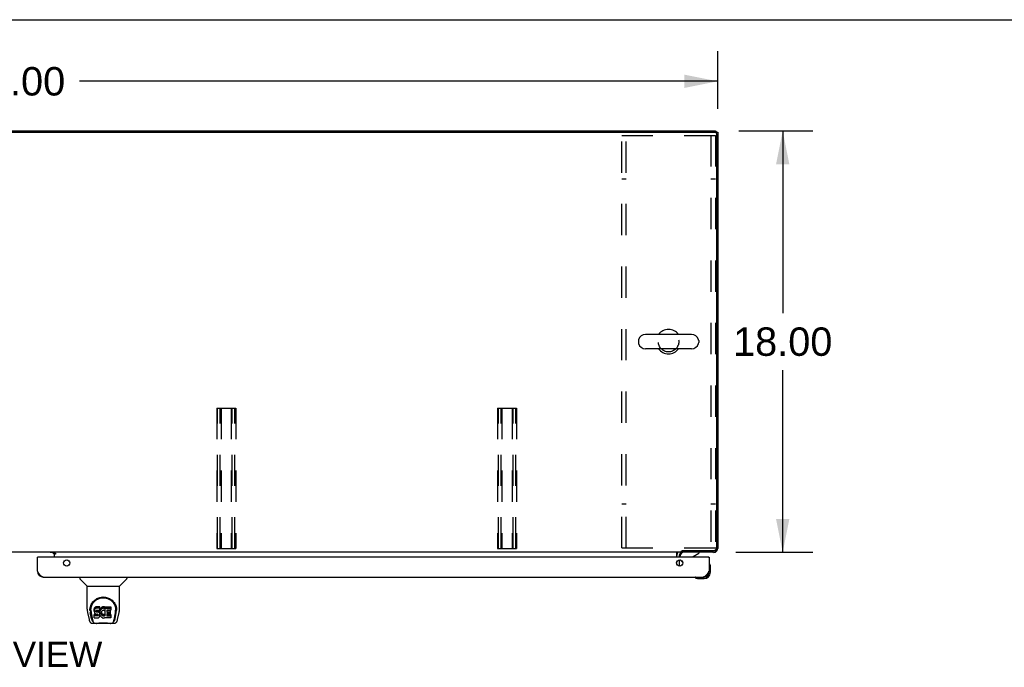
# Model space of a CAD drawing. Header units: inches. Extents: x 0 to 243, y 0 to 157.
# Tile 15 of 22: x 79 to 121, y 129 to 157. Entities that reach past the tile are written whole.
import ezdxf

# ---------------------------------------------------------------- set-up
doc = ezdxf.new("R2010")
doc.units = ezdxf.units.IN
doc.header["$LTSCALE"] = 13.357143
doc.header["$MEASUREMENT"] = 0
doc.linetypes.add('HIDDEN', pattern=[0.2, 0.1, -0.1])
doc.layers.get('0').update_dxf_attribs({"linetype": 'CONTINUOUS'})
for name, color, linetype in [('02___PRT_ALL_AXES', 7, 'CONTINUOUS'), ('DEFAULT_2', 8, 'HIDDEN'), ('DIMENSIONS', 7, 'CONTINUOUS')]:
    doc.layers.add(name, color=color, linetype=linetype)
doc.styles.get("Standard").update_dxf_attribs({"font": 'arial.ttf'})
doc.dimstyles.new('DIMSTYLE_1', dxfattribs={"dimtxt": 1.214286, "dimasz": 1.428571, "dimexe": 0.09, "dimexo": 0.07, "dimgap": 0.0425, "dimtad": 0, "dimtih": 1, "dimtoh": 1, "dimzin": 4, "dimdsep": 46, "dimtxsty": 'Standard', "dimblk": '_FILLED', "dimblk1": '_FILLED', "dimblk2": '_FILLED', "dimcen": 0.09, "dimazin": 1, "dimtfac": 1, "dimtdec": 3, "dimtofl": 0, "dimtmove": 0, "dimatfit": 3, "dimldrblk": '_FILLED', "dimfxl": 1, "dimtolj": 1, "dimtzin": 4, "dimarcsym": 0})

# ---------------------------------------------------------------- blocks, each defined once
blk = doc.blocks.new('_FILLED')
at = {"color": 0, "linetype": 'ByBlock'}
blk.add_solid([(0, 0), (-1, 0.2), (-1, -0.2)], dxfattribs=at)
blk = doc.blocks.new('*D14')
at = {"layer": 'DIMENSIONS', "color": 2, "linetype": 'Continuous'}
for p, q in [((48.508, 153.339), (48.508, 155.797)), ((108.508, 153.339), (108.508, 155.797)), ((48.508, 154.511), (75.779, 154.511)), ((108.508, 154.511), (81.236, 154.511))]:
    blk.add_line(p, q, dxfattribs=at)
at = {"layer": 'DIMENSIONS', "color": 2, "linetype": 'Continuous', "xscale": 1.4285714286, "yscale": 1.4285714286, "zscale": 1.4285714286, "rotation": 180}
blk.add_blockref('_FILLED', (48.508, 154.511), dxfattribs=at)
at = {"layer": 'DIMENSIONS', "color": 2, "linetype": 'Continuous', "xscale": 1.4285714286, "yscale": 1.4285714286, "zscale": 1.4285714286}
blk.add_blockref('_FILLED', (108.508, 154.511), dxfattribs=at)
at = {"layer": 'DIMENSIONS', "color": 2, "linetype": 'Continuous', "insert": (78.508, 155.119), "char_height": 1.2143, "width": 4.24323, "attachment_point": 2, "line_spacing_factor": 0.9}
blk.add_mtext('60.00', dxfattribs=at)
blk = doc.blocks.new('*D15')
at = {"layer": 'DIMENSIONS', "color": 2, "linetype": 'Continuous'}
for p, q in [((109.404, 152.391), (112.567, 152.391)), ((111.281, 152.391), (111.281, 144.605)), ((111.281, 134.391), (111.281, 142.176)), ((109.279, 134.391), (112.567, 134.391))]:
    blk.add_line(p, q, dxfattribs=at)
at = {"layer": 'DIMENSIONS', "color": 2, "linetype": 'Continuous', "xscale": 1.4285714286, "yscale": 1.4285714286, "zscale": 1.4285714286}
for p, rotation in [((111.281, 152.391), 90), ((111.281, 134.391), 270)]:
    blk.add_blockref('_FILLED', p, dxfattribs=dict(at, rotation=rotation))
at = {"layer": 'DIMENSIONS', "color": 2, "linetype": 'Continuous', "insert": (111.281, 143.998), "char_height": 1.2143, "width": 4.24323, "attachment_point": 2, "line_spacing_factor": 0.9}
blk.add_mtext('18.00', dxfattribs=at)

msp = doc.modelspace()

# ---------------------------------------------------------------- linework, layer by layer
at = {"color": 7, "linetype": 'Continuous'}
for p, q in [((0, 157.143), (242.857, 157.143)), ((48.622, 152.339), (108.393, 152.339)), ((108.404, 152.338), (108.404, 152.391)), ((108.404, 152.339), (108.508, 152.339)), ((108.459, 152.342), (108.456, 152.339)), ((108.456, 152.276), (108.456, 134.593)), ((105.116, 143.434), (105.116, 143.347)), ((107.391, 143.697), (105.416, 143.697)), ((107.691, 143.434), (107.691, 143.347)), ((107.391, 143.085), (105.416, 143.085)), ((106.955, 134.391), (50.06, 134.391)), ((79.465, 134.187), (79.445, 134.187)), ((80.082, 134.38), (80.153, 134.31)), ((80.154, 134.391), (80.154, 134.361)), ((80.154, 134.361), (80.222, 134.361)), ((80.154, 134.356), (80.154, 134.187)), ((80.222, 134.311), (80.154, 134.311)), ((80.222, 134.361), (80.222, 134.311)), ((106.758, 134.187), (106.758, 134.362)), ((106.904, 134.187), (106.904, 134.234)), ((106.955, 134.391), (106.955, 134.441)), ((107.001, 134.468), (108.331, 134.468)), ((107.008, 134.468), (107.008, 134.391)), ((107.452, 134.214), (107.691, 134.352)), ((107.691, 134.391), (107.691, 134.352)), ((108.113, 134.187), (108.133, 134.187)), ((108.341, 134.391), (108.341, 134.399)), ((108.459, 134.439), (108.44, 134.458)), ((108.499, 134.557), (108.508, 134.557)), ((106.758, 133.892), (106.758, 133.982)), ((107.013, 133.96), (106.933, 134.04)), ((108.148, 133.921), (108.146, 133.928)), ((108.193, 133.792), (108.19, 133.83)), ((108.193, 133.536), (108.193, 133.792)), ((81.254, 133.333), (81.254, 133.27)), ((81.563, 132.945), (81.265, 133.242)), ((81.569, 132.939), (82.947, 132.939)), ((81.569, 131.967), (81.569, 132.939)), ((82.947, 131.968), (82.947, 132.939)), ((82.952, 132.945), (83.25, 133.242)), ((83.261, 133.333), (83.261, 133.27)), ((107.538, 133.319), (107.544, 133.318)), ((107.635, 133.276), (107.673, 133.273)), ((107.673, 133.273), (107.93, 133.273)), ((107.886, 133.333), (107.93, 133.333)), ((81.584, 131.824), (81.649, 131.519)), ((81.694, 131.998), (81.693, 131.935)), ((81.756, 131.547), (81.703, 131.817)), ((81.731, 131.925), (81.731, 131.902)), ((81.74, 131.804), (81.797, 131.511)), ((81.873, 131.971), (81.871, 131.947)), ((81.871, 131.88), (81.871, 131.947)), ((81.873, 131.904), (81.871, 131.88)), ((81.871, 131.88), (81.872, 131.856)), ((81.872, 131.856), (81.876, 131.833)), ((81.878, 131.994), (81.873, 131.971)), ((81.873, 131.904), (81.873, 131.971)), ((81.878, 131.927), (81.873, 131.904)), ((81.874, 131.594), (81.874, 131.736)), ((81.876, 131.833), (81.884, 131.811)), ((81.888, 132.017), (81.878, 131.994)), ((81.878, 131.927), (81.878, 131.994)), ((81.888, 131.95), (81.878, 131.927)), ((81.938, 131.674), (81.878, 131.674)), ((81.938, 131.741), (81.879, 131.74)), ((81.879, 131.674), (81.879, 131.74)), ((81.884, 131.811), (81.897, 131.79)), ((81.901, 132.036), (81.888, 132.017)), ((81.888, 131.95), (81.888, 132.017)), ((81.901, 131.969), (81.888, 131.95)), ((81.897, 131.79), (81.914, 131.773)), ((81.91, 132.044), (81.901, 132.036)), ((81.901, 131.969), (81.901, 132.036)), ((81.91, 131.977), (81.901, 131.969)), ((81.919, 132.051), (81.91, 132.044)), ((81.91, 131.977), (81.91, 132.044)), ((81.919, 131.984), (81.91, 131.977)), ((81.914, 131.773), (81.933, 131.76)), ((81.941, 132.06), (81.919, 132.051)), ((81.919, 131.984), (81.919, 132.051)), ((81.941, 131.994), (81.919, 131.984)), ((81.933, 131.76), (81.945, 131.756)), ((81.999, 131.741), (81.938, 131.741)), ((81.938, 131.674), (81.938, 131.741)), ((81.999, 131.675), (81.938, 131.674)), ((81.964, 132.068), (81.941, 132.06)), ((81.941, 131.994), (81.941, 132.06)), ((81.964, 132.001), (81.941, 131.994)), ((81.943, 131.883), (81.945, 131.899)), ((81.943, 131.861), (81.943, 131.883)), ((81.943, 131.868), (81.943, 131.883)), ((81.943, 131.861), (81.943, 131.868)), ((81.945, 131.854), (81.943, 131.861)), ((81.945, 131.899), (81.948, 131.905)), ((81.945, 131.854), (81.945, 131.899)), ((81.95, 131.848), (81.945, 131.854)), ((81.945, 131.756), (81.956, 131.754)), ((81.948, 131.905), (81.954, 131.91)), ((81.95, 131.848), (81.95, 131.907)), ((81.956, 131.843), (81.95, 131.848)), ((81.954, 131.91), (81.968, 131.914)), ((81.956, 131.91), (81.956, 131.911)), ((81.971, 131.906), (81.956, 131.91)), ((81.956, 131.843), (81.956, 131.91)), ((81.971, 131.839), (81.956, 131.843)), ((81.956, 131.754), (82.004, 131.753)), ((82.104, 132.068), (81.964, 132.068)), ((81.964, 132.001), (81.964, 132.068)), ((82.104, 132.001), (81.964, 132.001)), ((81.968, 131.914), (81.983, 131.916)), ((81.995, 131.907), (81.971, 131.906)), ((81.971, 131.839), (81.971, 131.906)), ((81.995, 131.84), (81.971, 131.839)), ((81.983, 131.916), (82.096, 131.916)), ((82.019, 131.906), (81.995, 131.907)), ((81.995, 131.84), (81.995, 131.907)), ((82.019, 131.839), (81.995, 131.84)), ((82.014, 131.743), (81.999, 131.741)), ((81.999, 131.675), (81.999, 131.741)), ((82.014, 131.676), (81.999, 131.675)), ((82.004, 131.753), (82.011, 131.753)), ((82.011, 131.753), (82.018, 131.75)), ((82.02, 131.746), (82.014, 131.743)), ((82.014, 131.676), (82.014, 131.743)), ((82.02, 131.679), (82.014, 131.676)), ((82.018, 131.75), (82.024, 131.746)), ((82.042, 131.901), (82.019, 131.906)), ((82.019, 131.839), (82.019, 131.906)), ((82.042, 131.834), (82.019, 131.839)), ((82.022, 131.748), (82.02, 131.746)), ((82.02, 131.679), (82.02, 131.746)), ((82.026, 131.684), (82.02, 131.679)), ((82.024, 131.746), (82.029, 131.74)), ((82.026, 131.684), (82.026, 131.744)), ((82.035, 131.696), (82.026, 131.684)), ((82.029, 131.74), (82.036, 131.726)), ((82.035, 131.696), (82.035, 131.728)), ((82.038, 131.703), (82.035, 131.696)), ((82.036, 131.726), (82.038, 131.711)), ((82.038, 131.703), (82.038, 131.716)), ((82.038, 131.711), (82.038, 131.703)), ((82.053, 131.896), (82.042, 131.901)), ((82.042, 131.834), (82.042, 131.901)), ((82.053, 131.829), (82.042, 131.834)), ((82.063, 131.889), (82.053, 131.896)), ((82.053, 131.829), (82.053, 131.896)), ((82.063, 131.822), (82.053, 131.829)), ((82.08, 131.872), (82.063, 131.889)), ((82.063, 131.822), (82.063, 131.889)), ((82.08, 131.805), (82.063, 131.822)), ((82.093, 131.852), (82.08, 131.872)), ((82.08, 131.805), (82.08, 131.872)), ((82.093, 131.785), (82.08, 131.805)), ((82.103, 131.83), (82.093, 131.852)), ((82.093, 131.785), (82.093, 131.852)), ((82.103, 131.763), (82.093, 131.785)), ((82.095, 131.647), (82.103, 131.669)), ((82.096, 131.916), (82.102, 131.916)), ((82.102, 131.916), (82.104, 131.922)), ((82.104, 131.826), (82.103, 131.83)), ((82.103, 131.763), (82.103, 131.83)), ((82.109, 131.74), (82.103, 131.763)), ((82.103, 131.669), (82.11, 131.692)), ((82.106, 132.025), (82.104, 132.068)), ((82.104, 132.001), (82.104, 132.068)), ((82.106, 131.958), (82.104, 132.001)), ((82.104, 131.922), (82.105, 131.934)), ((82.108, 131.904), (82.104, 131.859)), ((82.104, 131.793), (82.104, 131.859)), ((82.108, 131.837), (82.104, 131.793)), ((82.104, 131.793), (82.105, 131.77)), ((82.105, 131.934), (82.106, 131.958)), ((82.105, 131.77), (82.108, 131.748)), ((82.106, 131.958), (82.106, 132.025)), ((82.112, 131.926), (82.108, 131.904)), ((82.108, 131.837), (82.108, 131.904)), ((82.112, 131.859), (82.108, 131.837)), ((82.108, 131.748), (82.112, 131.726)), ((82.111, 131.716), (82.109, 131.74)), ((82.11, 131.692), (82.111, 131.716)), ((82.111, 131.716), (82.111, 131.731)), ((82.118, 131.947), (82.112, 131.926)), ((82.112, 131.859), (82.112, 131.926)), ((82.118, 131.88), (82.112, 131.859)), ((82.112, 131.726), (82.119, 131.705)), ((82.127, 131.968), (82.118, 131.947)), ((82.118, 131.88), (82.118, 131.947)), ((82.127, 131.901), (82.118, 131.88)), ((82.119, 131.705), (82.141, 131.666)), ((82.138, 131.987), (82.127, 131.968)), ((82.127, 131.901), (82.127, 131.968)), ((82.138, 131.92), (82.127, 131.901)), ((82.151, 132.005), (82.138, 131.987)), ((82.138, 131.92), (82.138, 131.987)), ((82.151, 131.939), (82.138, 131.92)), ((82.141, 131.666), (82.153, 131.648)), ((82.165, 132.022), (82.151, 132.005)), ((82.151, 131.939), (82.151, 132.005)), ((82.165, 131.955), (82.151, 131.939)), ((82.182, 132.037), (82.165, 132.022)), ((82.165, 131.955), (82.165, 132.022)), ((82.182, 131.971), (82.165, 131.955)), ((82.174, 131.808), (82.173, 131.781)), ((82.173, 131.781), (82.174, 131.768)), ((82.177, 131.835), (82.174, 131.808)), ((82.174, 131.768), (82.174, 131.808)), ((82.174, 131.768), (82.177, 131.755)), ((82.176, 131.828), (82.177, 131.822)), ((82.181, 131.848), (82.177, 131.835)), ((82.177, 131.822), (82.188, 131.797)), ((82.177, 131.755), (82.177, 131.822)), ((82.177, 131.755), (82.188, 131.73)), ((82.187, 131.859), (82.181, 131.848)), ((82.2, 132.05), (82.182, 132.037)), ((82.182, 131.971), (82.182, 132.037)), ((82.2, 131.984), (82.182, 131.971)), ((82.201, 131.883), (82.187, 131.859)), ((82.188, 131.797), (82.201, 131.774)), ((82.188, 131.73), (82.188, 131.797)), ((82.188, 131.73), (82.201, 131.707)), ((82.22, 132.059), (82.2, 132.05)), ((82.2, 131.984), (82.2, 132.05)), ((82.22, 131.992), (82.2, 131.984)), ((82.209, 131.893), (82.201, 131.883)), ((82.201, 131.774), (82.21, 131.764)), ((82.201, 131.707), (82.201, 131.774)), ((82.201, 131.707), (82.21, 131.697)), ((82.22, 131.901), (82.209, 131.893)), ((82.21, 131.764), (82.22, 131.755)), ((82.21, 131.697), (82.21, 131.764)), ((82.21, 131.697), (82.22, 131.688)), ((82.242, 132.064), (82.22, 132.059)), ((82.22, 131.992), (82.22, 132.059)), ((82.242, 131.997), (82.22, 131.992)), ((82.245, 131.911), (82.22, 131.901)), ((82.22, 131.755), (82.231, 131.748)), ((82.22, 131.688), (82.22, 131.755)), ((82.22, 131.688), (82.231, 131.681)), ((82.231, 131.748), (82.243, 131.743)), ((82.231, 131.681), (82.231, 131.748)), ((82.231, 131.681), (82.243, 131.676)), ((82.264, 132.066), (82.242, 132.064)), ((82.242, 131.997), (82.242, 132.064)), ((82.264, 131.999), (82.242, 131.997)), ((82.243, 131.743), (82.257, 131.741)), ((82.243, 131.676), (82.243, 131.743)), ((82.243, 131.676), (82.257, 131.674)), ((82.257, 131.914), (82.245, 131.911)), ((82.271, 131.914), (82.257, 131.914)), ((82.257, 131.741), (82.27, 131.74)), ((82.257, 131.674), (82.257, 131.741)), ((82.257, 131.674), (82.27, 131.673)), ((82.264, 132.066), (82.287, 132.066)), ((82.264, 131.999), (82.264, 132.066)), ((82.287, 131.999), (82.264, 131.999)), ((82.27, 131.74), (82.283, 131.742)), ((82.27, 131.673), (82.27, 131.74)), ((82.27, 131.673), (82.283, 131.675)), ((82.284, 131.911), (82.271, 131.914)), ((82.283, 131.742), (82.296, 131.746)), ((82.283, 131.675), (82.283, 131.742)), ((82.283, 131.675), (82.296, 131.679)), ((82.296, 131.906), (82.284, 131.911)), ((82.298, 132.064), (82.287, 132.066)), ((82.287, 131.999), (82.287, 132.066)), ((82.298, 131.997), (82.287, 131.999)), ((82.296, 131.746), (82.308, 131.752)), ((82.296, 131.679), (82.296, 131.746)), ((82.296, 131.679), (82.308, 131.685)), ((82.308, 132.061), (82.298, 132.064)), ((82.298, 131.997), (82.298, 132.064)), ((82.308, 131.994), (82.298, 131.997)), ((82.329, 131.977), (82.302, 131.909)), ((82.327, 132.049), (82.308, 132.061)), ((82.308, 131.994), (82.308, 132.061)), ((82.327, 131.982), (82.308, 131.994)), ((82.308, 131.752), (82.319, 131.759)), ((82.308, 131.685), (82.308, 131.752)), ((82.308, 131.685), (82.319, 131.692)), ((82.319, 131.759), (82.319, 131.692)), ((82.325, 131.758), (82.337, 131.741)), ((82.325, 131.691), (82.337, 131.674)), ((82.327, 132.049), (82.327, 131.982)), ((82.329, 132.045), (82.329, 131.978)), ((82.337, 132.066), (82.574, 132.066)), ((82.337, 131.674), (82.337, 132.066)), ((82.337, 131.999), (82.574, 131.999)), ((82.407, 131.911), (82.407, 131.844)), ((82.409, 131.753), (82.409, 131.675)), ((82.574, 131.916), (82.412, 131.916)), ((82.412, 131.906), (82.543, 131.906)), ((82.412, 131.839), (82.543, 131.839)), ((82.543, 131.757), (82.413, 131.757)), ((82.413, 131.737), (82.575, 131.737)), ((82.413, 131.671), (82.575, 131.671)), ((82.548, 131.902), (82.548, 131.762)), ((82.579, 132.061), (82.579, 131.92)), ((82.579, 131.733), (82.579, 131.594)), ((82.718, 131.511), (82.775, 131.801)), ((82.759, 131.547), (82.812, 131.817)), ((82.775, 131.801), (82.775, 131.805)), ((82.821, 131.998), (82.822, 131.935)), ((82.828, 131.912), (82.828, 131.913)), ((82.866, 131.519), (82.931, 131.824)), ((81.773, 131.364), (81.974, 131.364)), ((81.815, 131.443), (81.807, 131.443)), ((81.813, 131.447), (81.817, 131.437)), ((81.817, 131.437), (81.817, 131.437)), ((81.859, 131.364), (81.853, 131.364)), ((81.859, 131.364), (81.858, 131.364)), ((81.879, 131.59), (82.023, 131.59)), ((82.551, 131.352), (81.964, 131.352)), ((82.023, 131.59), (82.035, 131.591)), ((82.035, 131.591), (82.046, 131.595)), ((82.046, 131.595), (82.066, 131.609)), ((82.066, 131.609), (82.083, 131.626)), ((82.083, 131.626), (82.089, 131.636)), ((82.089, 131.636), (82.095, 131.647)), ((82.153, 131.648), (82.168, 131.631)), ((82.168, 131.631), (82.184, 131.616)), ((82.184, 131.616), (82.202, 131.602)), ((82.202, 131.602), (82.212, 131.597)), ((82.212, 131.597), (82.222, 131.593)), ((82.222, 131.593), (82.244, 131.588)), ((82.244, 131.588), (82.266, 131.585)), ((82.266, 131.585), (82.288, 131.588)), ((82.288, 131.588), (82.309, 131.595)), ((82.309, 131.595), (82.328, 131.607)), ((82.328, 131.607), (82.329, 131.607)), ((82.339, 131.607), (82.329, 131.607)), ((82.339, 131.594), (82.339, 131.607)), ((82.575, 131.59), (82.344, 131.59)), ((82.541, 131.364), (82.742, 131.364)), ((82.657, 131.364), (82.656, 131.364)), ((82.698, 131.437), (82.699, 131.437)), ((82.699, 131.437), (82.702, 131.447)), ((82.708, 131.443), (82.7, 131.443))]:
    msp.add_line(p, q, dxfattribs=at)
at = {"color": 3, "linetype": 'Continuous'}
for p, q in [((48.612, 152.391), (108.404, 152.391)), ((108.508, 152.339), (108.508, 134.557)), ((79.445, 133.579), (79.445, 134.187)), ((108.113, 134.187), (79.465, 134.187)), ((80.154, 134.38), (79.982, 134.38)), ((80.222, 134.356), (80.154, 134.356)), ((106.862, 134.248), (106.862, 134.187)), ((108.341, 134.391), (107.004, 134.391)), ((108.133, 134.187), (108.133, 133.579)), ((106.862, 134.068), (106.862, 133.805)), ((79.692, 133.333), (107.886, 133.333))]:
    msp.add_line(p, q, dxfattribs=at)
at = {"color": 7, "linetype": 'Continuous'}
for points in [[(106.758, 134.362), (106.759, 134.362), (106.761, 134.362), (106.763, 134.362), (106.764, 134.362), (106.766, 134.363), (106.768, 134.364), (106.77, 134.365), (106.771, 134.367), (106.773, 134.369), (106.774, 134.371), (106.776, 134.373), (106.777, 134.375), (106.78, 134.379)], [(106.78, 134.379), (106.781, 134.381), (106.783, 134.383), (106.784, 134.385), (106.786, 134.386), (106.787, 134.388), (106.789, 134.389), (106.79, 134.39), (106.792, 134.39), (106.793, 134.391), (106.794, 134.391)], [(106.955, 134.441), (106.956, 134.443), (106.958, 134.445), (106.959, 134.446), (106.96, 134.448), (106.962, 134.449), (106.963, 134.45), (106.964, 134.451), (106.966, 134.452), (106.967, 134.453), (106.968, 134.454), (106.969, 134.454), (106.97, 134.455), (106.971, 134.455), (106.973, 134.455)], [(106.973, 134.455), (106.976, 134.456), (106.977, 134.457), (106.979, 134.457), (106.981, 134.458), (106.982, 134.459), (106.984, 134.46), (106.987, 134.46), (106.989, 134.462), (106.991, 134.463), (106.994, 134.464), (106.996, 134.465), (106.998, 134.466), (107.001, 134.468)], [(81.687, 131.925), (81.689, 131.968), (81.697, 132.02), (81.709, 132.069), (81.724, 132.115), (81.742, 132.158), (81.764, 132.199), (81.788, 132.237), (81.815, 132.273), (81.845, 132.306), (81.877, 132.337), (81.911, 132.366), (81.948, 132.392), (81.987, 132.415), (82.028, 132.435), (82.071, 132.452), (82.115, 132.465), (82.161, 132.475), (82.208, 132.481), (82.256, 132.483), (82.303, 132.481), (82.35, 132.475), (82.396, 132.466), (82.44, 132.453), (82.484, 132.436), (82.525, 132.417), (82.564, 132.394), (82.601, 132.368), (82.635, 132.34), (82.667, 132.309), (82.697, 132.276), (82.724, 132.241), (82.749, 132.202), (82.771, 132.162), (82.79, 132.119), (82.805, 132.073), (82.817, 132.024), (82.825, 131.973), (82.828, 131.925)], [(81.731, 131.925), (81.731, 131.945), (81.732, 131.97), (81.735, 131.994), (81.739, 132.018), (81.744, 132.041), (81.749, 132.064), (81.756, 132.087), (81.764, 132.109), (81.772, 132.131), (81.782, 132.152), (81.792, 132.172), (81.803, 132.191), (81.814, 132.21), (81.827, 132.228), (81.839, 132.246), (81.853, 132.262), (81.866, 132.278), (81.88, 132.293), (81.895, 132.307), (81.909, 132.321), (81.924, 132.333), (81.939, 132.345), (81.955, 132.357), (81.97, 132.367), (81.986, 132.377), (82.002, 132.386), (82.018, 132.395)], [(82.018, 132.395), (82.034, 132.402), (82.05, 132.409), (82.066, 132.416), (82.082, 132.422), (82.097, 132.427), (82.113, 132.432), (82.129, 132.436), (82.145, 132.44), (82.161, 132.443), (82.177, 132.446), (82.193, 132.448), (82.209, 132.45), (82.225, 132.451), (82.241, 132.452), (82.257, 132.452), (82.273, 132.452), (82.289, 132.451), (82.305, 132.45), (82.321, 132.448), (82.337, 132.446), (82.353, 132.444), (82.368, 132.44), (82.384, 132.437), (82.4, 132.432), (82.416, 132.428), (82.432, 132.422), (82.448, 132.416), (82.464, 132.41), (82.48, 132.403)], [(82.48, 132.403), (82.496, 132.395), (82.512, 132.387), (82.528, 132.377), (82.544, 132.368), (82.559, 132.357), (82.575, 132.346), (82.59, 132.334), (82.605, 132.321), (82.62, 132.308), (82.634, 132.294), (82.648, 132.279), (82.662, 132.263), (82.675, 132.246), (82.688, 132.229), (82.7, 132.211), (82.712, 132.192), (82.723, 132.172), (82.733, 132.152), (82.743, 132.131), (82.751, 132.109), (82.759, 132.087), (82.766, 132.065), (82.772, 132.041), (82.776, 132.018), (82.78, 131.994), (82.783, 131.97), (82.784, 131.946), (82.784, 131.925)], [(81.569, 131.967), (81.569, 131.94), (81.572, 131.898), (81.578, 131.856), (81.584, 131.824)], [(81.687, 131.912), (81.687, 131.917), (81.687, 131.925)], [(81.731, 131.902), (81.731, 131.886), (81.733, 131.858), (81.736, 131.829), (81.74, 131.804)], [(81.878, 131.74), (81.878, 131.74), (81.878, 131.74), (81.877, 131.74), (81.877, 131.74), (81.876, 131.74), (81.876, 131.74), (81.875, 131.739), (81.875, 131.739), (81.875, 131.739), (81.875, 131.738), (81.874, 131.738), (81.874, 131.737), (81.874, 131.737), (81.874, 131.736)], [(81.878, 131.674), (81.878, 131.674), (81.878, 131.674), (81.877, 131.673), (81.877, 131.673), (81.876, 131.673), (81.876, 131.673), (81.875, 131.673), (81.875, 131.672), (81.875, 131.672), (81.875, 131.671), (81.874, 131.671), (81.874, 131.67), (81.874, 131.67), (81.874, 131.669)], [(82.775, 131.805), (82.776, 131.808), (82.777, 131.811), (82.777, 131.814), (82.778, 131.817), (82.778, 131.82), (82.779, 131.824), (82.779, 131.827), (82.78, 131.83), (82.78, 131.834), (82.781, 131.838), (82.781, 131.841), (82.781, 131.845), (82.782, 131.849), (82.782, 131.853), (82.783, 131.858), (82.783, 131.862), (82.783, 131.866), (82.784, 131.871), (82.784, 131.875), (82.784, 131.88), (82.784, 131.885), (82.784, 131.89), (82.784, 131.895), (82.784, 131.9), (82.784, 131.925)], [(82.828, 131.925), (82.828, 131.917), (82.828, 131.913)], [(82.931, 131.824), (82.937, 131.855), (82.943, 131.898), (82.946, 131.94), (82.947, 131.968)], [(81.649, 131.519), (81.652, 131.504), (81.658, 131.483), (81.664, 131.464), (81.67, 131.448), (81.676, 131.433), (81.684, 131.42), (81.692, 131.408), (81.702, 131.396), (81.712, 131.386), (81.725, 131.378), (81.739, 131.371), (81.753, 131.366), (81.769, 131.364), (81.773, 131.364)], [(81.797, 131.511), (81.799, 131.5), (81.803, 131.486), (81.806, 131.473), (81.809, 131.46), (81.813, 131.447)], [(81.817, 131.437), (81.822, 131.424), (81.828, 131.412), (81.835, 131.401), (81.841, 131.392), (81.849, 131.384), (81.857, 131.377), (81.866, 131.371), (81.876, 131.367), (81.886, 131.365), (81.893, 131.364)], [(81.974, 131.364), (81.995, 131.365), (82.017, 131.366), (82.04, 131.369), (82.065, 131.371), (82.091, 131.374), (82.117, 131.377), (82.145, 131.38), (82.173, 131.382), (82.202, 131.384), (82.231, 131.385), (82.26, 131.385), (82.289, 131.385), (82.318, 131.383), (82.347, 131.382), (82.375, 131.379), (82.402, 131.377), (82.428, 131.374), (82.453, 131.371), (82.477, 131.368), (82.5, 131.366), (82.521, 131.365), (82.541, 131.364)], [(81.974, 131.364), (81.996, 131.365), (82.023, 131.366), (82.05, 131.369), (82.079, 131.372), (82.107, 131.375), (82.136, 131.377), (82.166, 131.38), (82.196, 131.382), (82.227, 131.383), (82.257, 131.383), (82.287, 131.383), (82.318, 131.382), (82.348, 131.38), (82.378, 131.377), (82.407, 131.375), (82.464, 131.369)], [(82.464, 131.369), (82.492, 131.366), (82.519, 131.365), (82.541, 131.364)], [(82.622, 131.364), (82.63, 131.365), (82.64, 131.367), (82.649, 131.371), (82.658, 131.377), (82.666, 131.384), (82.674, 131.392), (82.68, 131.401), (82.687, 131.412), (82.693, 131.424), (82.698, 131.437)], [(82.702, 131.447), (82.706, 131.46), (82.709, 131.473), (82.713, 131.486), (82.716, 131.5), (82.718, 131.511)], [(82.742, 131.364), (82.757, 131.365), (82.77, 131.369), (82.783, 131.374), (82.794, 131.38), (82.805, 131.388), (82.814, 131.397), (82.823, 131.407), (82.83, 131.418), (82.837, 131.429), (82.843, 131.442), (82.848, 131.456), (82.854, 131.471), (82.859, 131.488), (82.864, 131.507), (82.866, 131.519)]]:
    msp.add_lwpolyline(points, dxfattribs=at)
at = {"color": 3, "linetype": 'Continuous'}
for points in [[(108.329, 134.396), (108.333, 134.393), (108.341, 134.391)], [(108.508, 134.557), (108.506, 134.565), (108.502, 134.569)], [(79.692, 133.333), (79.681, 133.333), (79.671, 133.335), (79.661, 133.337), (79.65, 133.341), (79.64, 133.346), (79.63, 133.351), (79.62, 133.358), (79.609, 133.366), (79.599, 133.374), (79.589, 133.384), (79.579, 133.394), (79.568, 133.405), (79.558, 133.417), (79.548, 133.429), (79.537, 133.442), (79.527, 133.456), (79.517, 133.47), (79.507, 133.485), (79.496, 133.5), (79.486, 133.515), (79.476, 133.531), (79.466, 133.547), (79.455, 133.563), (79.445, 133.579)], [(108.133, 133.579), (108.122, 133.563), (108.112, 133.547), (108.102, 133.531), (108.091, 133.515), (108.081, 133.5), (108.071, 133.485), (108.061, 133.47), (108.05, 133.456), (108.04, 133.442), (108.03, 133.429), (108.02, 133.417), (108.009, 133.405), (107.999, 133.394), (107.989, 133.384), (107.978, 133.374), (107.968, 133.366), (107.958, 133.358), (107.948, 133.351), (107.937, 133.346), (107.927, 133.341), (107.917, 133.337), (107.907, 133.335), (107.896, 133.333), (107.886, 133.333)]]:
    msp.add_lwpolyline(points, dxfattribs=at)
for centre in [(80.695, 133.937), (106.883, 133.937)]:
    msp.add_circle(centre, 0.133, dxfattribs=at)
at = {"color": 7, "linetype": 'Continuous'}
for centre, radius, start, end in [((108.393, 152.276), 0.0625, 0, 90), ((106.404, 143.391), 0.523, 35.8102, 144.1898), ((105.26, 143.434), 0.144, 164.3697, 180), ((105.416, 143.391), 0.306, 90, 164.3697), ((107.391, 143.391), 0.306, 15.6303, 90), ((107.547, 143.434), 0.144, 0, 15.6303), ((105.26, 143.347), 0.144, 180, 195.6303), ((105.416, 143.391), 0.306, 195.6303, 270), ((106.404, 143.391), 0.523, 215.8091, 324.1909), ((107.391, 143.391), 0.306, 270, 344.3697), ((107.547, 143.347), 0.144, 344.3697, 360), ((107.004, 134.248), 0.246, 144.6815, 180), ((107.061, 134.234), 0.157, 90, 180), ((107.503, 134.127), 0.1, 120.092, 143.4532), ((108.331, 134.593), 0.125, 270, 360), ((107.004, 134.111), 0.1, 207.0175, 225), ((108.148, 133.913), 0.015, 96.3796, 180), ((108.144, 133.913), 0.015, 30.8899, 83.6204), ((107.943, 133.792), 0.25, 0, 30.8899), ((107.93, 133.536), 0.263, 270, 360), ((107.93, 133.536), 0.203, 270, 360), ((81.293, 133.27), 0.0394, 180, 225), ((81.577, 132.959), 0.0197, 225, 270), ((82.938, 132.959), 0.0197, 270, 315), ((83.222, 133.27), 0.0394, 315, 360), ((107.553, 133.318), 0.015, 90, 173.6204), ((107.553, 133.321), 0.015, 186.3796, 239.1101), ((107.673, 133.523), 0.25, 239.1101, 270), ((81.964, 131.372), 0.0197, 203.607, 270), ((82.551, 131.372), 0.0197, 270, 336.393)]:
    msp.add_arc(centre, radius, start, end, dxfattribs=at)
at = {"color": 3, "linetype": 'Continuous'}
for centre, radius, start, end in [((108.341, 152.224), 0.167, 43.5009, 67.5), ((108.279, 134.62), 0.229, 270, 360), ((79.465, 134.167), 0.02, 90, 180), ((80.104, 134.341), 0.05, 13.2353, 51.2791), ((107.004, 134.248), 0.142, 90, 180), ((108.113, 134.167), 0.02, 0, 90), ((108.341, 134.557), 0.167, 270, 360), ((79.692, 133.579), 0.246, 180, 270), ((107.886, 133.579), 0.246, 270, 360)]:
    msp.add_arc(centre, radius, start, end, dxfattribs=at)
at = {"color": 7, "linetype": 'Continuous'}
for centre, major_axis, ratio, start_param, end_param in [((82.258, 131.925), (0, 0.565), 0.999848, 1.129542, 1.76365), ((82.258, 131.925), (0, 0.565), 0.999848, 4.519536, 5.157611), ((82.298, 131.91), (0, 0.00448), 1, -3.557718, -1.937287), ((82.322, 131.756), (0.00448, 0), 1, 0.594971, 2.222579), ((82.322, 131.689), (0.00448, 0), 1, 1.570796, 2.222579), ((82.322, 131.689), (0, 0.00448), 1, -0.975826, 0), ((82.324, 132.045), (0.00448, 0), 1, 0.003891, 0.905353), ((82.324, 131.978), (0.00448, 0), 1, 0.003842, 0.905353), ((82.324, 131.978), (0, 0.00448), 1, -1.937287, -1.566955), ((82.412, 131.911), (0, 0.00448), 1, 0, 1.570796), ((82.412, 131.91), (0, 0.00448), 1, 1.570796, 3.141593), ((82.412, 131.844), (0, 0.00448), 1, 1.570796, 3.141593), ((82.413, 131.753), (0, 0.00448), 1, 0, 1.570796), ((82.413, 131.742), (0, 0.00448), 1, 1.570796, 3.141593), ((82.413, 131.675), (0, 0.00448), 1, 1.570796, 3.141593), ((82.543, 131.902), (0, 0.00448), 1, -1.570796, 0), ((82.543, 131.835), (0, 0.00448), 1, -1.570796, 0), ((82.543, 131.762), (0, 0.00448), 1, -3.141593, -1.570796), ((82.574, 132.061), (0, 0.00448), 1, -1.570796, 0), ((82.574, 131.994), (0, 0.00448), 1, -1.570796, 0), ((82.574, 131.92), (0, 0.00448), 1, -3.141593, -1.570796), ((82.575, 131.733), (0, 0.00448), 1, -1.570796, 0), ((82.575, 131.666), (0, 0.00448), 1, -1.570796, 0), ((81.814, 131.797), (0.007, 0.354), 0.213027, -3.923008, -3.13761), ((81.879, 131.594), (0, 0.00483), 1, -4.712389, -3.141593), ((82.344, 131.594), (0, 0.00448), 1, 1.570796, 3.141593), ((82.575, 131.594), (0, 0.00448), 1, -3.141593, -1.570796), ((82.701, 131.797), (-0.007, 0.354), 0.213027, -3.145575, -2.360177)]:
    msp.add_ellipse(centre, major_axis=major_axis, ratio=ratio, start_param=start_param, end_param=end_param, dxfattribs=at)
at = {"layer": '02___PRT_ALL_AXES', "color": 3, "linetype": 'Continuous'}
msp.add_line((79.982, 134.38), (79.982, 134.391), dxfattribs=at)
at = {"layer": '02___PRT_ALL_AXES', "color": 8, "linetype": 'HIDDEN'}
msp.add_circle((106.404, 143.391), 0.438, dxfattribs=at)
at = {"layer": '02___PRT_ALL_AXES', "color": 7, "linetype": 'Continuous'}
for start, end in [(350.8498, 351.1102), (355.1015, 355.5324)]:
    msp.add_arc((107.93, 133.536), 0.263, start, end, dxfattribs=at)
at = {"layer": 'DEFAULT_2', "color": 8, "linetype": 'HIDDEN'}
for p, q in [((104.404, 152.203), (108.404, 152.203)), ((104.404, 134.578), (104.404, 152.203)), ((104.591, 134.578), (104.591, 152.203)), ((108.217, 152.203), (108.217, 134.578)), ((108.404, 152.203), (108.404, 134.578)), ((104.591, 150.328), (104.404, 150.328)), ((108.404, 150.328), (108.217, 150.328)), ((87.101, 140.555), (87.914, 140.555)), ((87.101, 140.555), (87.101, 134.555)), ((87.141, 134.555), (87.141, 140.555)), ((87.249, 134.555), (87.249, 140.555)), ((87.289, 140.555), (87.289, 134.555)), ((87.726, 140.555), (87.726, 134.555)), ((87.766, 134.555), (87.766, 140.555)), ((87.874, 134.555), (87.874, 140.555)), ((87.914, 140.555), (87.914, 134.555)), ((99.101, 140.555), (99.914, 140.555)), ((99.101, 140.555), (99.101, 134.555)), ((99.141, 134.555), (99.141, 140.555)), ((99.249, 134.555), (99.249, 140.555)), ((99.289, 140.555), (99.289, 134.555)), ((99.726, 140.555), (99.726, 134.555)), ((99.766, 134.555), (99.766, 140.555)), ((99.874, 134.555), (99.874, 140.555)), ((99.914, 140.555), (99.914, 134.555)), ((104.591, 136.453), (104.404, 136.453)), ((108.404, 136.453), (108.217, 136.453)), ((87.101, 134.555), (87.914, 134.555)), ((99.101, 134.555), (99.914, 134.555)), ((104.404, 134.578), (108.404, 134.578))]:
    msp.add_line(p, q, dxfattribs=at)

# ---------------------------------------------------------------- texts
at = {"layer": 'DIMENSIONS', "color": 2, "linetype": 'Continuous', "insert": (78.555, 130.569), "char_height": 1.0714, "width": 7.30085, "attachment_point": 2, "line_spacing_factor": 0.9}
msp.add_mtext('TOP VIEW', dxfattribs=at)

# ---------------------------------------------------------------- dimensions: what is measured, and where the dimension line sits
at = {"layer": 'DIMENSIONS', "color": 2, "linetype": 'Continuous'}
for base, p1, p2, angle, picture, middle in [((48.508, 154.511), (108.508, 155.867), (48.508, 155.867), 180, '*D14', (78.498, 154.505)), ((111.281, 134.391), (109.334, 152.391), (109.209, 134.391), 270, '*D15', (111.333, 143.384))]:
    dim = msp.add_linear_dim(base=base, p1=p1, p2=p2, angle=angle, dimstyle='DIMSTYLE_1', dxfattribs=at)
    dim.commit()
    dim.dimension.update_dxf_attribs({"geometry": picture, "text_midpoint": middle, "dimtype": 160})

doc.saveas('drawing.dxf')
